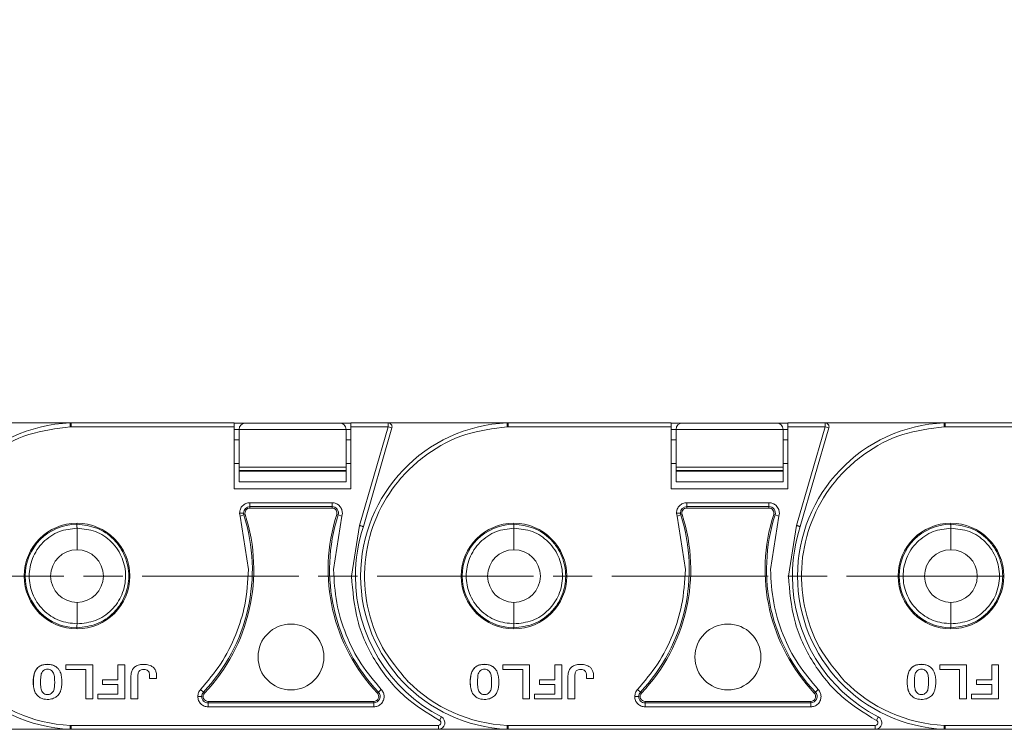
# Model space of a CAD drawing. Header units: millimetres. Extents: x 3292 to 3920, y -521 to -81.
# Tile 12 of 31: x 3561 to 3636, y -322 to -268. Entities that reach past the tile are written whole.
import ezdxf

# ---------------------------------------------------------------- set-up
doc = ezdxf.new("R2010")
doc.units = ezdxf.units.MM
doc.linetypes.add('ACAD_ISO08W100', pattern=[36, 24, -3, 6, -3])
doc.linetypes.add('CENTER', pattern=[0.6, 0.375, -0.075, 0.075, -0.075])
doc.layers.add('中心线', color=1, linetype='CENTER', lineweight=25)
doc.styles.get("Standard").update_dxf_attribs({"font": '仿宋_GB2312.ttf', "width": 0.8})
doc.dimstyles.new('副本 ISO-25.1', dxfattribs={"dimtxt": 6, "dimasz": 5, "dimexe": 3.5, "dimexo": 0.625, "dimgap": 1.5, "dimtad": 1, "dimdsep": 46, "dimtxsty": 'Standard', "dimcen": 2.5, "dimadec": 0, "dimazin": 0, "dimtfac": 1, "dimtmove": 0, "dimatfit": 3, "dimfxl": 0, "dimarcsym": 0})

# ---------------------------------------------------------------- blocks, each defined once
blk = doc.blocks.new('*D310')
at = {"color": 0, "lineweight": -2}
for p, q in [((3625.036, -243.453), (3898.187, -243.453)), ((3894.687, -248.453), (3894.687, -317.276)), ((3851.383, -322.276), (3898.187, -322.276))]:
    blk.add_line(p, q, dxfattribs=at)
at = {"color": 0, "lineweight": 9}
for points in [[(3893.854, -248.453), (3895.52, -248.453), (3894.687, -243.453)], [(3893.854, -317.276), (3895.52, -317.276), (3894.687, -322.276)]]:
    blk.add_solid(points, dxfattribs=at)
at = {"layer": 'Defpoints', "color": 0, "lineweight": 9}
for p in [(3624.411, -243.453), (3850.758, -322.276), (3894.687, -322.276)]:
    blk.add_point(p, dxfattribs=at)
at = {"color": 0, "lineweight": 9, "insert": (3890.187, -282.865), "char_height": 6, "attachment_point": 5, "rotation": 90}
blk.add_mtext('2R+23.5', dxfattribs=at)

msp = doc.modelspace()

# ---------------------------------------------------------------- linework, layer by layer
at = {"color": 7, "linetype": 'Continuous', "lineweight": 15}
for p, q in [((3564.868, -298.864), (3555.664, -298.864)), ((3564.782, -298.868), (3564.868, -298.865)), ((3577.371, -298.864), (3564.868, -298.864)), ((3564.87, -299.168), (3564.87, -298.886)), ((3577.371, -299.168), (3577.371, -298.864)), ((3578.241, -298.882), (3577.371, -298.882)), ((3585.441, -298.882), (3578.241, -298.882)), ((3586.313, -298.882), (3585.441, -298.882)), ((3589.164, -298.864), (3586.313, -298.864)), ((3586.313, -298.864), (3586.313, -299.168)), ((3589.164, -299.168), (3589.164, -298.864)), ((3598.368, -298.864), (3589.164, -298.864)), ((3598.282, -298.868), (3598.368, -298.865)), ((3610.871, -298.864), (3598.368, -298.864)), ((3598.37, -299.168), (3598.37, -298.886)), ((3610.871, -299.168), (3610.871, -298.864)), ((3611.741, -298.882), (3610.871, -298.882)), ((3618.941, -298.882), (3611.741, -298.882)), ((3619.813, -298.882), (3618.941, -298.882)), ((3622.664, -298.864), (3619.813, -298.864)), ((3619.813, -298.864), (3619.813, -299.168)), ((3622.664, -299.168), (3622.664, -298.864)), ((3631.868, -298.864), (3622.664, -298.864)), ((3631.782, -298.868), (3631.868, -298.865)), ((3644.371, -298.864), (3631.868, -298.864)), ((3631.87, -299.168), (3631.87, -298.886)), ((3564.87, -299.168), (3564.796, -299.168)), ((3577.371, -299.168), (3564.87, -299.168)), ((3577.371, -303.916), (3577.371, -299.168)), ((3577.371, -299.382), (3577.741, -299.382)), ((3577.741, -299.382), (3585.941, -299.382)), ((3577.741, -302.271), (3577.741, -299.382)), ((3585.941, -299.382), (3585.941, -302.271)), ((3585.941, -299.382), (3586.313, -299.382)), ((3586.313, -299.168), (3586.313, -303.916)), ((3589.164, -299.168), (3586.313, -299.168)), ((3586.978, -306.737), (3589.164, -299.168)), ((3587.268, -306.826), (3589.455, -299.252)), ((3589.455, -299.252), (3589.164, -299.168)), ((3598.37, -299.168), (3598.296, -299.168)), ((3610.871, -299.168), (3598.37, -299.168)), ((3610.871, -303.916), (3610.871, -299.168)), ((3610.871, -299.382), (3611.241, -299.382)), ((3611.241, -299.382), (3619.441, -299.382)), ((3611.241, -302.271), (3611.241, -299.382)), ((3619.441, -299.382), (3619.441, -302.271)), ((3619.441, -299.382), (3619.813, -299.382)), ((3619.813, -299.168), (3619.813, -303.916)), ((3622.664, -299.168), (3619.813, -299.168)), ((3620.478, -306.737), (3622.664, -299.168)), ((3620.768, -306.826), (3622.955, -299.252)), ((3622.955, -299.252), (3622.664, -299.168)), ((3631.87, -299.168), (3631.796, -299.168)), ((3644.371, -299.168), (3631.87, -299.168)), ((3577.741, -300.178), (3577.371, -300.178)), ((3586.313, -300.178), (3585.941, -300.178)), ((3611.241, -300.178), (3610.871, -300.178)), ((3619.813, -300.178), (3619.441, -300.178)), ((3577.371, -301.996), (3577.741, -301.996)), ((3585.941, -302.271), (3577.741, -302.271)), ((3577.741, -302.271), (3577.741, -302.521)), ((3577.741, -302.521), (3585.941, -302.521)), ((3577.741, -302.583), (3577.741, -302.521)), ((3585.941, -302.583), (3577.741, -302.583)), ((3577.741, -302.583), (3577.741, -303.382)), ((3585.941, -301.996), (3586.313, -301.996)), ((3585.941, -302.271), (3585.941, -302.521)), ((3585.941, -302.521), (3585.941, -302.583)), ((3585.941, -303.382), (3585.941, -302.583)), ((3610.871, -301.996), (3611.241, -301.996)), ((3619.441, -302.271), (3611.241, -302.271)), ((3611.241, -302.271), (3611.241, -302.521)), ((3611.241, -302.521), (3619.441, -302.521)), ((3611.241, -302.583), (3611.241, -302.521)), ((3619.441, -302.583), (3611.241, -302.583)), ((3611.241, -302.583), (3611.241, -303.382)), ((3619.441, -301.996), (3619.813, -301.996)), ((3619.441, -302.271), (3619.441, -302.521)), ((3619.441, -302.521), (3619.441, -302.583)), ((3619.441, -303.382), (3619.441, -302.583)), ((3577.741, -303.382), (3585.941, -303.382)), ((3611.241, -303.382), (3619.441, -303.382)), ((3586.313, -303.916), (3577.371, -303.916)), ((3619.813, -303.916), (3610.871, -303.916)), ((3578.568, -304.99), (3584.865, -304.99)), ((3578.568, -304.99), (3578.568, -305.293)), ((3578.568, -305.293), (3584.865, -305.293)), ((3578.568, -305.293), (3578.568, -305.405)), ((3578.568, -305.405), (3584.865, -305.405)), ((3584.865, -304.99), (3584.865, -305.293)), ((3584.865, -305.405), (3584.865, -305.293)), ((3612.068, -304.99), (3618.365, -304.99)), ((3612.068, -304.99), (3612.068, -305.293)), ((3612.068, -305.293), (3618.365, -305.293)), ((3612.068, -305.293), (3612.068, -305.405)), ((3612.068, -305.405), (3618.365, -305.405)), ((3618.365, -304.99), (3618.365, -305.293)), ((3618.365, -305.405), (3618.365, -305.293)), ((3577.813, -306.025), (3577.775, -305.783)), ((3578.101, -305.933), (3577.813, -306.025)), ((3578.452, -310.111), (3577.813, -306.025)), ((3578.208, -305.898), (3578.101, -305.933)), ((3585.62, -306.025), (3584.981, -310.111)), ((3585.332, -305.933), (3585.226, -305.898)), ((3585.62, -306.025), (3585.332, -305.933)), ((3585.659, -305.783), (3585.62, -306.025)), ((3611.313, -306.025), (3611.275, -305.783)), ((3611.601, -305.933), (3611.313, -306.025)), ((3611.952, -310.111), (3611.313, -306.025)), ((3611.708, -305.898), (3611.601, -305.933)), ((3619.12, -306.025), (3618.481, -310.111)), ((3618.832, -305.933), (3618.726, -305.898)), ((3619.12, -306.025), (3618.832, -305.933)), ((3619.159, -305.783), (3619.12, -306.025)), ((3565.314, -306.647), (3565.282, -306.648)), ((3565.314, -308.594), (3565.314, -306.951)), ((3586.359, -310.614), (3586.978, -306.737)), ((3598.814, -306.647), (3598.782, -306.648)), ((3598.814, -308.594), (3598.814, -306.951)), ((3619.859, -310.614), (3620.478, -306.737)), ((3632.314, -306.647), (3632.282, -306.648)), ((3632.314, -308.594), (3632.314, -306.951)), ((3565.314, -314.278), (3565.314, -312.635)), ((3598.814, -314.278), (3598.814, -312.635)), ((3632.314, -314.278), (3632.314, -312.635)), ((3565.282, -314.581), (3565.314, -314.581)), ((3598.782, -314.581), (3598.814, -314.581)), ((3632.282, -314.581), (3632.314, -314.581)), ((3564.461, -317.413), (3564.461, -317.774)), ((3566.516, -317.413), (3564.461, -317.413)), ((3564.461, -317.774), (3565.984, -317.774)), ((3565.984, -317.774), (3565.984, -320.04)), ((3566.516, -320.04), (3566.516, -317.413)), ((3568.973, -317.413), (3568.442, -317.413)), ((3568.442, -317.413), (3568.442, -318.561)), ((3568.973, -320.04), (3568.973, -317.413)), ((3597.961, -317.413), (3597.961, -317.774)), ((3600.016, -317.413), (3597.961, -317.413)), ((3597.961, -317.774), (3599.484, -317.774)), ((3599.484, -317.774), (3599.484, -320.04)), ((3600.016, -320.04), (3600.016, -317.413)), ((3602.473, -317.413), (3601.942, -317.413)), ((3601.942, -317.413), (3601.942, -318.561)), ((3602.473, -320.04), (3602.473, -317.413)), ((3631.461, -317.413), (3631.461, -317.774)), ((3633.516, -317.413), (3631.461, -317.413)), ((3631.461, -317.774), (3632.984, -317.774)), ((3632.984, -317.774), (3632.984, -320.04)), ((3633.516, -320.04), (3633.516, -317.413)), ((3635.973, -317.413), (3635.442, -317.413)), ((3635.442, -317.413), (3635.442, -318.561)), ((3635.973, -320.04), (3635.973, -317.413)), ((3570.881, -318.475), (3571.412, -318.475)), ((3604.381, -318.475), (3604.912, -318.475)), ((3567.276, -318.922), (3567.276, -318.561)), ((3568.442, -318.561), (3567.276, -318.561)), ((3568.442, -318.922), (3567.276, -318.922)), ((3568.442, -319.679), (3568.442, -318.922)), ((3574.792, -319.306), (3575.012, -319.514)), ((3588.641, -319.306), (3588.421, -319.514)), ((3600.776, -318.922), (3600.776, -318.561)), ((3601.942, -318.561), (3600.776, -318.561)), ((3601.942, -318.922), (3600.776, -318.922)), ((3601.942, -319.679), (3601.942, -318.922)), ((3608.292, -319.306), (3608.512, -319.514)), ((3622.141, -319.306), (3621.921, -319.514)), ((3634.276, -318.922), (3634.276, -318.561)), ((3635.442, -318.561), (3634.276, -318.561)), ((3635.442, -318.922), (3634.276, -318.922)), ((3635.442, -319.679), (3635.442, -318.922)), ((3565.984, -320.04), (3566.516, -320.04)), ((3566.9, -320.04), (3566.9, -319.679)), ((3566.9, -319.679), (3568.442, -319.679)), ((3566.9, -320.04), (3568.973, -320.04)), ((3569.451, -320.04), (3569.983, -320.04)), ((3575.012, -319.514), (3575.094, -319.591)), ((3588.34, -319.591), (3588.421, -319.514)), ((3599.484, -320.04), (3600.016, -320.04)), ((3600.4, -320.04), (3600.4, -319.679)), ((3600.4, -319.679), (3601.942, -319.679)), ((3600.4, -320.04), (3602.473, -320.04)), ((3602.951, -320.04), (3603.483, -320.04)), ((3608.512, -319.514), (3608.594, -319.591)), ((3621.84, -319.591), (3621.921, -319.514)), ((3632.984, -320.04), (3633.516, -320.04)), ((3633.9, -320.04), (3633.9, -319.679)), ((3633.9, -319.679), (3635.442, -319.679)), ((3633.9, -320.04), (3635.973, -320.04)), ((3575.368, -320.228), (3575.368, -320.34)), ((3588.065, -320.228), (3575.368, -320.228)), ((3575.368, -320.643), (3575.368, -320.34)), ((3588.065, -320.34), (3575.368, -320.34)), ((3588.065, -320.643), (3575.368, -320.643)), ((3588.065, -320.34), (3588.065, -320.228)), ((3588.065, -320.643), (3588.065, -320.34)), ((3608.868, -320.228), (3608.868, -320.34)), ((3621.565, -320.228), (3608.868, -320.228)), ((3608.868, -320.643), (3608.868, -320.34)), ((3621.565, -320.34), (3608.868, -320.34)), ((3621.565, -320.643), (3608.868, -320.643)), ((3621.565, -320.34), (3621.565, -320.228)), ((3621.565, -320.643), (3621.565, -320.34)), ((3593.247, -321.416), (3593.108, -321.685)), ((3626.747, -321.416), (3626.608, -321.685)), ((3564.87, -322.061), (3564.796, -322.061)), ((3564.87, -322.061), (3564.87, -322.343)), ((3593.017, -322.061), (3564.87, -322.061)), ((3593.017, -322.364), (3593.017, -322.061)), ((3598.37, -322.061), (3598.296, -322.061)), ((3598.37, -322.061), (3598.37, -322.343)), ((3626.517, -322.061), (3598.37, -322.061)), ((3626.517, -322.364), (3626.517, -322.061)), ((3631.87, -322.061), (3631.796, -322.061)), ((3631.87, -322.061), (3631.87, -322.343)), ((3660.017, -322.061), (3631.87, -322.061)), ((3559.517, -322.364), (3564.876, -322.364)), ((3564.859, -322.364), (3564.782, -322.36)), ((3564.87, -322.343), (3564.876, -322.364)), ((3564.876, -322.364), (3593.017, -322.364)), ((3593.017, -322.364), (3598.376, -322.364)), ((3598.359, -322.364), (3598.282, -322.36)), ((3598.37, -322.343), (3598.376, -322.364)), ((3598.376, -322.364), (3626.517, -322.364)), ((3626.517, -322.364), (3631.876, -322.364)), ((3631.859, -322.364), (3631.782, -322.36)), ((3631.87, -322.343), (3631.876, -322.364)), ((3631.876, -322.364), (3660.017, -322.364))]:
    msp.add_line(p, q, dxfattribs=at)
for centre, radius in [((3565.314, -310.614), 4.05), ((3598.814, -310.614), 4.05), ((3632.314, -310.614), 4.05), ((3581.717, -316.819), 2.526), ((3615.217, -316.819), 2.526)]:
    msp.add_circle(centre, radius, dxfattribs=at)
for centre, radius, start, end in [((3565.314, -310.614), 11.758, 92.59128, 267.40872), ((3578.241, -299.382), 0.5, 90, 180), ((3585.441, -299.382), 0.5, 0, 90), ((3598.814, -310.614), 11.758, 92.59128, 267.40872), ((3589.164, -299.168), 0.303, 343.89727, 90), ((3611.741, -299.382), 0.5, 90, 180), ((3618.941, -299.382), 0.5, 0, 90), ((3632.314, -310.614), 11.758, 92.59128, 267.40872), ((3622.664, -299.168), 0.303, 343.89727, 90), ((3578.568, -305.783), 0.49, 90, 179.99999), ((3578.568, -305.783), 0.378, 90, 197.78298), ((3584.865, -305.783), 0.49, 342.21702, 90), ((3584.865, -305.783), 0.378, 342.21702, 90), ((3612.068, -305.783), 0.49, 90, 179.99999), ((3612.068, -305.783), 0.378, 90, 197.78298), ((3618.365, -305.783), 0.49, 342.21702, 90), ((3618.365, -305.783), 0.378, 342.21702, 90), ((3565.073, -310.111), 13.682, 316.59098, 17.78298), ((3565.073, -310.111), 13.794, 316.59098, 17.78298), ((3578.568, -305.783), 0.49, 179.99999, 197.78298), ((3598.36, -310.111), 13.794, 162.21702, 223.40902), ((3598.36, -310.111), 13.682, 162.21702, 223.40902), ((3598.573, -310.111), 13.682, 316.59098, 17.78298), ((3598.573, -310.111), 13.794, 316.59098, 17.78298), ((3612.068, -305.783), 0.49, 179.99999, 197.78298), ((3631.86, -310.111), 13.794, 162.21702, 223.40902), ((3631.86, -310.111), 13.682, 162.21702, 223.40902), ((3565.314, -310.614), 3.967, 90.45642, 269.54358), ((3598.814, -310.614), 12.152, 161.83764, 180), ((3598.814, -310.614), 3.967, 90.45642, 269.54358), ((3632.314, -310.614), 12.152, 161.83764, 180), ((3632.314, -310.614), 3.967, 90.45642, 269.54358), ((3565.314, -310.614), 2.021, 90, 270), ((3565.314, -310.614), 2.021, 270, 90), ((3598.814, -310.614), 2.021, 90, 270), ((3598.814, -310.614), 2.021, 270, 90), ((3632.314, -310.614), 2.021, 90, 270), ((3632.314, -310.614), 2.021, 270, 90), ((3598.814, -310.614), 12.152, 180, 242.73396), ((3632.314, -310.614), 12.152, 180, 242.73396), ((3565.314, -310.614), 11.458, 224.65735, 267.40885), ((3598.814, -310.614), 11.458, 224.65735, 267.40885), ((3632.314, -310.614), 11.458, 224.65735, 267.40885), ((3575.368, -319.85), 0.49, 136.59098, 179.99995), ((3575.368, -319.85), 0.49, 179.99995, 270), ((3575.368, -319.85), 0.378, 136.59098, 270), ((3588.065, -319.85), 0.49, 270, 43.40902), ((3588.065, -319.85), 0.378, 270, 43.40902), ((3608.868, -319.85), 0.49, 136.59098, 179.99995), ((3608.868, -319.85), 0.49, 179.99995, 270), ((3608.868, -319.85), 0.378, 136.59098, 270), ((3621.565, -319.85), 0.49, 270, 43.40902), ((3621.565, -319.85), 0.378, 270, 43.40902), ((3593.017, -321.862), 0.502, 270, 62.73396), ((3626.517, -321.862), 0.502, 270, 62.73396), ((3593.017, -321.862), 0.199, 270, 62.73396), ((3626.517, -321.862), 0.199, 270, 62.73396), ((3564.832, -322.337), 0.039, 318.95346, 351.9603), ((3598.332, -322.337), 0.039, 318.95346, 351.9603), ((3631.832, -322.337), 0.039, 318.95346, 351.9603)]:
    msp.add_arc(centre, radius, start, end, dxfattribs=at)
for points in [[(3564.796, -299.168), (3564.794, -299.128), (3564.791, -299.05), (3564.786, -298.951), (3564.783, -298.882), (3564.783, -298.873), (3564.782, -298.868)], [(3598.296, -299.168), (3598.294, -299.128), (3598.291, -299.05), (3598.286, -298.951), (3598.283, -298.882), (3598.283, -298.873), (3598.282, -298.868)], [(3631.796, -299.168), (3631.794, -299.128), (3631.791, -299.05), (3631.786, -298.951), (3631.783, -298.882), (3631.783, -298.873), (3631.782, -298.868)], [(3588.641, -319.306), (3588.703, -319.386), (3588.828, -319.547), (3588.848, -319.749), (3588.858, -319.85)], [(3622.141, -319.306), (3622.203, -319.386), (3622.328, -319.547), (3622.348, -319.749), (3622.358, -319.85)]]:
    msp.add_open_spline(points, degree=3, dxfattribs=at)
for points, knots in [([(3564.87, -298.886), (3564.867, -298.896), (3564.863, -298.914), (3564.849, -298.963), (3564.834, -299.022), (3564.815, -299.095), (3564.802, -299.144), (3564.796, -299.168)], [0, 0, 0, 0, 0.200957, 0.349358, 0.590717, 0.801155, 1, 1, 1, 1]), ([(3564.868, -298.864), (3564.866, -298.865), (3564.864, -298.867), (3564.868, -298.879), (3564.87, -298.886)], [0, 0, 0, 0, 0.417545, 1, 1, 1, 1]), ([(3598.37, -298.886), (3598.367, -298.896), (3598.363, -298.914), (3598.349, -298.963), (3598.334, -299.022), (3598.315, -299.095), (3598.302, -299.144), (3598.296, -299.168)], [0, 0, 0, 0, 0.2009574, 0.3493582, 0.5907169, 0.8011555, 1, 1, 1, 1]), ([(3598.368, -298.864), (3598.366, -298.865), (3598.364, -298.867), (3598.368, -298.879), (3598.37, -298.886)], [0, 0, 0, 0, 0.4175448, 1, 1, 1, 1]), ([(3631.87, -298.886), (3631.867, -298.896), (3631.863, -298.914), (3631.849, -298.963), (3631.834, -299.022), (3631.815, -299.095), (3631.802, -299.144), (3631.796, -299.168)], [0, 0, 0, 0, 0.2009574, 0.3493582, 0.5907169, 0.8011555, 1, 1, 1, 1]), ([(3631.868, -298.864), (3631.866, -298.865), (3631.864, -298.867), (3631.868, -298.879), (3631.87, -298.886)], [0, 0, 0, 0, 0.417545, 1, 1, 1, 1]), ([(3564.796, -299.168), (3563.724, -299.305), (3561.534, -299.585), (3558.546, -301.175), (3556.129, -303.497), (3554.502, -306.382), (3553.738, -309.606), (3553.937, -312.952), (3555.052, -316.147), (3556.47, -317.839), (3557.164, -318.668)], [0, 0, 0, 0, 0.122369, 0.25, 0.377631, 0.5, 0.622369, 0.75, 0.877631, 1, 1, 1, 1]), ([(3598.296, -299.168), (3597.224, -299.305), (3595.034, -299.585), (3592.046, -301.175), (3589.629, -303.497), (3588.002, -306.382), (3587.238, -309.606), (3587.437, -312.952), (3588.552, -316.147), (3589.97, -317.839), (3590.664, -318.668)], [0, 0, 0, 0, 0.122369, 0.25, 0.377631, 0.5, 0.622369, 0.75, 0.877631, 1, 1, 1, 1]), ([(3631.796, -299.168), (3630.724, -299.305), (3628.534, -299.585), (3625.546, -301.175), (3623.129, -303.497), (3621.502, -306.382), (3620.738, -309.606), (3620.937, -312.952), (3622.052, -316.147), (3623.47, -317.839), (3624.164, -318.668)], [0, 0, 0, 0, 0.122369, 0.25, 0.377631, 0.5, 0.622369, 0.75, 0.877631, 1, 1, 1, 1]), ([(3577.775, -305.783), (3577.787, -305.679), (3577.81, -305.471), (3577.994, -305.209), (3578.256, -305.026), (3578.464, -305.002), (3578.568, -304.99)], [0, 0, 0, 0, 0.250177, 0.500521, 0.750628, 1, 1, 1, 1]), ([(3584.865, -304.99), (3584.969, -305.002), (3585.171, -305.025), (3585.395, -305.177), (3585.535, -305.345), (3585.634, -305.537), (3585.649, -305.69), (3585.659, -305.783)], [0, 0, 0, 0, 0.249471, 0.485923, 0.631324, 0.776361, 1, 1, 1, 1]), ([(3611.275, -305.783), (3611.287, -305.679), (3611.31, -305.471), (3611.494, -305.209), (3611.756, -305.026), (3611.964, -305.002), (3612.068, -304.99)], [0, 0, 0, 0, 0.250177, 0.500521, 0.750628, 1, 1, 1, 1]), ([(3618.365, -304.99), (3618.469, -305.002), (3618.671, -305.025), (3618.895, -305.177), (3619.035, -305.345), (3619.134, -305.537), (3619.149, -305.69), (3619.159, -305.783)], [0, 0, 0, 0, 0.2494712, 0.4859232, 0.6313242, 0.7763613, 1, 1, 1, 1]), ([(3577.775, -305.783), (3577.816, -305.783), (3577.903, -305.783), (3578.002, -305.783), (3578.063, -305.783), (3578.073, -305.783), (3578.078, -305.783)], [0, 0, 0, 0, 0.270897, 0.562244, 0.789076, 1, 1, 1, 1]), ([(3611.275, -305.783), (3611.316, -305.783), (3611.403, -305.783), (3611.502, -305.783), (3611.563, -305.783), (3611.573, -305.783), (3611.578, -305.783)], [0, 0, 0, 0, 0.2708965, 0.5622441, 0.789076, 1, 1, 1, 1]), ([(3565.314, -314.278), (3564.852, -314.228), (3564.141, -314.153), (3563.287, -313.694), (3562.701, -313.22), (3562.226, -312.632), (3561.786, -311.781), (3561.563, -310.614), (3561.786, -309.448), (3562.226, -308.596), (3562.701, -308.009), (3563.287, -307.535), (3564.141, -307.076), (3564.852, -307), (3565.314, -306.951)], [0, 0, 0, 0, 0.120094, 0.184653, 0.250509, 0.316292, 0.380636, 0.5, 0.619364, 0.683708, 0.749491, 0.815347, 0.879906, 1, 1, 1, 1]), ([(3565.314, -306.951), (3565.313, -306.918), (3565.312, -306.864), (3565.308, -306.791), (3565.304, -306.739), (3565.3, -306.697), (3565.294, -306.665), (3565.287, -306.649), (3565.284, -306.648), (3565.282, -306.648)], [0, 0, 0, 0, 0.204049, 0.340626, 0.499474, 0.615725, 0.75984, 0.920238, 1, 1, 1, 1]), ([(3565.314, -306.647), (3565.829, -306.706), (3566.859, -306.822), (3567.972, -307.591), (3568.642, -308.405), (3569.129, -309.331), (3569.381, -310.615), (3569.128, -311.899), (3568.641, -312.825), (3567.97, -313.639), (3566.858, -314.407), (3565.828, -314.523), (3565.314, -314.581)], [0, 0, 0, 0, 0.124895, 0.249768, 0.315264, 0.378872, 0.500087, 0.621291, 0.684901, 0.750407, 0.875279, 1, 1, 1, 1]), ([(3565.314, -306.951), (3565.796, -306.998), (3566.761, -307.094), (3567.82, -307.811), (3568.449, -308.578), (3568.898, -309.44), (3569.083, -310.397), (3568.986, -311.35), (3568.7, -312.274), (3568.005, -313.293), (3566.768, -314.134), (3565.795, -314.23), (3565.314, -314.278)], [0, 0, 0, 0, 0.1251884, 0.2508559, 0.3196134, 0.3808382, 0.5000198, 0.5631423, 0.6256744, 0.7473514, 0.8750248, 1, 1, 1, 1]), ([(3587.268, -306.826), (3587.265, -306.826), (3587.259, -306.824), (3587.217, -306.81), (3587.164, -306.794), (3587.111, -306.778), (3587.048, -306.759), (3587.002, -306.744), (3586.978, -306.737)], [0, 0, 0, 0, 0.1972311, 0.4291582, 0.558746, 0.6970864, 0.8441733, 1, 1, 1, 1]), ([(3598.814, -314.278), (3598.352, -314.228), (3597.641, -314.153), (3596.787, -313.694), (3596.201, -313.22), (3595.726, -312.632), (3595.286, -311.781), (3595.063, -310.614), (3595.286, -309.448), (3595.726, -308.596), (3596.201, -308.009), (3596.787, -307.535), (3597.641, -307.076), (3598.352, -307), (3598.814, -306.951)], [0, 0, 0, 0, 0.120094, 0.184653, 0.250509, 0.316292, 0.380636, 0.5, 0.619364, 0.683708, 0.749491, 0.815347, 0.879906, 1, 1, 1, 1]), ([(3598.814, -306.951), (3598.813, -306.918), (3598.812, -306.864), (3598.808, -306.791), (3598.804, -306.739), (3598.8, -306.697), (3598.794, -306.665), (3598.787, -306.649), (3598.784, -306.648), (3598.782, -306.648)], [0, 0, 0, 0, 0.204049, 0.340626, 0.499474, 0.615725, 0.75984, 0.920238, 1, 1, 1, 1]), ([(3598.814, -306.647), (3599.329, -306.706), (3600.359, -306.822), (3601.472, -307.591), (3602.142, -308.405), (3602.629, -309.331), (3602.881, -310.615), (3602.628, -311.899), (3602.141, -312.825), (3601.47, -313.639), (3600.358, -314.407), (3599.328, -314.523), (3598.814, -314.581)], [0, 0, 0, 0, 0.1248954, 0.2497679, 0.3152645, 0.3788719, 0.5000873, 0.6212912, 0.6849015, 0.7504066, 0.8752795, 1, 1, 1, 1]), ([(3598.814, -306.951), (3599.296, -306.998), (3600.261, -307.094), (3601.32, -307.811), (3601.949, -308.578), (3602.398, -309.44), (3602.583, -310.397), (3602.486, -311.35), (3602.2, -312.274), (3601.505, -313.293), (3600.268, -314.134), (3599.295, -314.23), (3598.814, -314.278)], [0, 0, 0, 0, 0.1251884, 0.2508559, 0.3196134, 0.3808382, 0.5000198, 0.5631423, 0.6256744, 0.7473514, 0.8750248, 1, 1, 1, 1]), ([(3620.768, -306.826), (3620.765, -306.826), (3620.759, -306.824), (3620.717, -306.81), (3620.664, -306.794), (3620.611, -306.778), (3620.548, -306.759), (3620.502, -306.744), (3620.478, -306.737)], [0, 0, 0, 0, 0.197231, 0.429158, 0.558746, 0.697086, 0.844173, 1, 1, 1, 1]), ([(3632.314, -314.278), (3631.852, -314.228), (3631.141, -314.153), (3630.287, -313.694), (3629.701, -313.22), (3629.226, -312.632), (3628.786, -311.781), (3628.563, -310.614), (3628.786, -309.448), (3629.226, -308.596), (3629.701, -308.009), (3630.287, -307.535), (3631.141, -307.076), (3631.852, -307), (3632.314, -306.951)], [0, 0, 0, 0, 0.120094, 0.184653, 0.250509, 0.316292, 0.380636, 0.5, 0.619364, 0.683708, 0.749491, 0.815347, 0.879906, 1, 1, 1, 1]), ([(3632.314, -306.951), (3632.313, -306.918), (3632.312, -306.864), (3632.308, -306.791), (3632.304, -306.739), (3632.3, -306.697), (3632.294, -306.665), (3632.287, -306.649), (3632.284, -306.648), (3632.282, -306.648)], [0, 0, 0, 0, 0.204049, 0.340626, 0.499474, 0.615725, 0.75984, 0.920238, 1, 1, 1, 1]), ([(3632.314, -306.647), (3632.829, -306.706), (3633.859, -306.822), (3634.972, -307.591), (3635.642, -308.405), (3636.129, -309.331), (3636.381, -310.615), (3636.128, -311.899), (3635.641, -312.825), (3634.97, -313.639), (3633.858, -314.407), (3632.828, -314.523), (3632.314, -314.581)], [0, 0, 0, 0, 0.124895, 0.249768, 0.315264, 0.378872, 0.500087, 0.621291, 0.684901, 0.750407, 0.875279, 1, 1, 1, 1]), ([(3632.314, -306.951), (3632.796, -306.998), (3633.761, -307.094), (3634.82, -307.811), (3635.449, -308.578), (3635.898, -309.44), (3636.083, -310.397), (3635.986, -311.35), (3635.7, -312.274), (3635.005, -313.293), (3633.768, -314.134), (3632.795, -314.23), (3632.314, -314.278)], [0, 0, 0, 0, 0.125188, 0.250856, 0.319613, 0.380838, 0.50002, 0.563142, 0.625674, 0.747351, 0.875025, 1, 1, 1, 1]), ([(3574.792, -319.306), (3575.328, -318.676), (3576.417, -317.395), (3577.525, -315.181), (3578.298, -312.733), (3578.398, -311.03), (3578.452, -310.111)], [0, 0, 0, 0, 0.244254, 0.496621, 0.728157, 1, 1, 1, 1]), ([(3584.981, -310.111), (3585.028, -310.966), (3585.122, -312.677), (3585.881, -315.129), (3587.021, -317.399), (3588.104, -318.673), (3588.641, -319.306)], [0, 0, 0, 0, 0.252852, 0.506156, 0.754853, 1, 1, 1, 1]), ([(3608.292, -319.306), (3608.828, -318.676), (3609.917, -317.395), (3611.025, -315.181), (3611.798, -312.733), (3611.898, -311.03), (3611.952, -310.111)], [0, 0, 0, 0, 0.244254, 0.496621, 0.728157, 1, 1, 1, 1]), ([(3618.481, -310.111), (3618.528, -310.966), (3618.622, -312.677), (3619.381, -315.129), (3620.521, -317.399), (3621.604, -318.673), (3622.141, -319.306)], [0, 0, 0, 0, 0.252852, 0.506156, 0.754853, 1, 1, 1, 1]), ([(3593.108, -321.685), (3592.184, -321.117), (3590.285, -319.95), (3588.124, -317.278), (3586.639, -314.093), (3586.452, -311.768), (3586.359, -310.614)], [0, 0, 0, 0, 0.237855, 0.488911, 0.746343, 1, 1, 1, 1]), ([(3586.359, -310.614), (3586.402, -310.614), (3586.492, -310.614), (3586.593, -310.614), (3586.653, -310.614), (3586.659, -310.614), (3586.663, -310.614)], [0, 0, 0, 0, 0.270259, 0.562427, 0.789735, 1, 1, 1, 1]), ([(3626.608, -321.685), (3625.684, -321.117), (3623.785, -319.95), (3621.624, -317.278), (3620.139, -314.093), (3619.952, -311.768), (3619.859, -310.614)], [0, 0, 0, 0, 0.237855, 0.488911, 0.746343, 1, 1, 1, 1]), ([(3619.859, -310.614), (3619.902, -310.614), (3619.992, -310.614), (3620.093, -310.614), (3620.153, -310.614), (3620.159, -310.614), (3620.163, -310.614)], [0, 0, 0, 0, 0.2702587, 0.562427, 0.7897353, 1, 1, 1, 1]), ([(3565.282, -314.581), (3565.284, -314.58), (3565.288, -314.577), (3565.295, -314.554), (3565.302, -314.514), (3565.308, -314.458), (3565.312, -314.38), (3565.313, -314.312), (3565.314, -314.278)], [0, 0, 0, 0, 0.117799, 0.292406, 0.452272, 0.572429, 0.783057, 1, 1, 1, 1]), ([(3598.782, -314.581), (3598.784, -314.58), (3598.788, -314.577), (3598.795, -314.554), (3598.802, -314.514), (3598.808, -314.458), (3598.812, -314.38), (3598.813, -314.312), (3598.814, -314.278)], [0, 0, 0, 0, 0.1177988, 0.2924062, 0.4522723, 0.5724292, 0.7830569, 1, 1, 1, 1]), ([(3632.282, -314.581), (3632.284, -314.58), (3632.288, -314.577), (3632.295, -314.554), (3632.302, -314.514), (3632.308, -314.458), (3632.312, -314.38), (3632.313, -314.312), (3632.314, -314.278)], [0, 0, 0, 0, 0.1177988, 0.2924062, 0.4522723, 0.5724292, 0.7830569, 1, 1, 1, 1]), ([(3562.25, -319.759), (3562.197, -319.685), (3562.055, -319.489), (3561.942, -318.923), (3561.948, -318.327), (3562.144, -317.809), (3562.366, -317.569), (3562.677, -317.412), (3563.054, -317.366), (3563.44, -317.416), (3563.711, -317.557), (3563.823, -317.667), (3563.858, -317.702)], [0, 0, 0, 0, 0.068925, 0.181835, 0.429589, 0.512717, 0.596699, 0.671038, 0.773392, 0.880953, 0.962175, 1, 1, 1, 1]), ([(3563.858, -317.702), (3563.781, -317.633), (3563.627, -317.495), (3563.273, -317.38), (3562.892, -317.37), (3562.514, -317.474), (3562.244, -317.677), (3562.09, -317.935), (3562.013, -318.189), (3561.969, -318.476), (3561.959, -318.817), (3561.991, -319.198), (3562.079, -319.529), (3562.202, -319.694), (3562.25, -319.759)], [0, 0, 0, 0, 0.077726, 0.155352, 0.276594, 0.36227, 0.448522, 0.525591, 0.586453, 0.64883, 0.745829, 0.844558, 0.939133, 1, 1, 1, 1]), ([(3562.25, -319.759), (3562.327, -319.827), (3562.479, -319.965), (3562.837, -320.075), (3563.223, -320.082), (3563.61, -319.972), (3563.886, -319.762), (3564.039, -319.495), (3564.112, -319.235), (3564.151, -318.948), (3564.157, -318.613), (3564.12, -318.242), (3564.027, -317.922), (3563.905, -317.763), (3563.858, -317.702)], [0, 0, 0, 0, 0.077118, 0.154064, 0.277592, 0.365915, 0.454804, 0.533143, 0.595307, 0.659002, 0.75277, 0.848192, 0.942337, 1, 1, 1, 1]), ([(3563.435, -319.529), (3563.458, -319.496), (3563.542, -319.378), (3563.608, -318.986), (3563.61, -318.526), (3563.549, -318.1), (3563.418, -317.899), (3563.284, -317.796), (3563.128, -317.742), (3562.967, -317.742), (3562.802, -317.801), (3562.719, -317.886), (3562.674, -317.933)], [0, 0, 0, 0, 0.047136, 0.170596, 0.457333, 0.600622, 0.668644, 0.736207, 0.798456, 0.860666, 0.924302, 1, 1, 1, 1]), ([(3571.412, -318.475), (3571.415, -318.374), (3571.419, -318.171), (3571.369, -317.894), (3571.24, -317.675), (3571.034, -317.512), (3570.71, -317.385), (3570.313, -317.37), (3569.952, -317.449), (3569.705, -317.597), (3569.542, -317.797), (3569.467, -318.031), (3569.448, -318.271), (3569.453, -318.57), (3569.45, -319.161), (3569.45, -319.675), (3569.451, -320.04)], [0, 0, 0, 0, 0.060966, 0.122555, 0.166943, 0.211374, 0.27887, 0.373201, 0.446631, 0.499185, 0.54401, 0.599254, 0.643956, 0.689261, 0.779896, 1, 1, 1, 1]), ([(3569.983, -320.04), (3569.983, -319.939), (3569.982, -319.434), (3569.994, -318.817), (3569.975, -318.25), (3570.004, -318.048), (3570.05, -317.932), (3570.133, -317.848), (3570.267, -317.787), (3570.433, -317.768), (3570.615, -317.785), (3570.707, -317.845), (3570.754, -317.875)], [0, 0, 0, 0, 0.10516, 0.525798, 0.642954, 0.69438, 0.736747, 0.770674, 0.814759, 0.886948, 0.943322, 1, 1, 1, 1]), ([(3595.75, -319.759), (3595.697, -319.685), (3595.555, -319.489), (3595.442, -318.923), (3595.448, -318.327), (3595.644, -317.809), (3595.866, -317.569), (3596.177, -317.412), (3596.554, -317.366), (3596.94, -317.416), (3597.211, -317.557), (3597.323, -317.667), (3597.358, -317.702)], [0, 0, 0, 0, 0.068925, 0.181835, 0.429589, 0.512717, 0.596699, 0.671038, 0.773392, 0.880953, 0.962175, 1, 1, 1, 1]), ([(3597.358, -317.702), (3597.281, -317.633), (3597.127, -317.495), (3596.773, -317.38), (3596.392, -317.37), (3596.014, -317.474), (3595.744, -317.677), (3595.59, -317.935), (3595.513, -318.189), (3595.469, -318.476), (3595.459, -318.817), (3595.491, -319.198), (3595.579, -319.529), (3595.702, -319.694), (3595.75, -319.759)], [0, 0, 0, 0, 0.077726, 0.155352, 0.276594, 0.36227, 0.448522, 0.525591, 0.586453, 0.64883, 0.745829, 0.844558, 0.939133, 1, 1, 1, 1]), ([(3595.75, -319.759), (3595.827, -319.827), (3595.979, -319.965), (3596.337, -320.075), (3596.723, -320.082), (3597.11, -319.972), (3597.386, -319.762), (3597.539, -319.495), (3597.612, -319.235), (3597.651, -318.948), (3597.657, -318.613), (3597.62, -318.242), (3597.527, -317.922), (3597.405, -317.763), (3597.358, -317.702)], [0, 0, 0, 0, 0.077118, 0.154064, 0.277592, 0.365915, 0.454804, 0.533143, 0.595307, 0.659002, 0.75277, 0.848192, 0.942337, 1, 1, 1, 1]), ([(3596.935, -319.529), (3596.958, -319.496), (3597.042, -319.378), (3597.108, -318.986), (3597.11, -318.526), (3597.049, -318.1), (3596.918, -317.899), (3596.784, -317.796), (3596.628, -317.742), (3596.467, -317.742), (3596.302, -317.801), (3596.219, -317.886), (3596.174, -317.933)], [0, 0, 0, 0, 0.047136, 0.170596, 0.457333, 0.600622, 0.668644, 0.736207, 0.798456, 0.860666, 0.924302, 1, 1, 1, 1]), ([(3604.912, -318.475), (3604.915, -318.374), (3604.919, -318.171), (3604.869, -317.894), (3604.74, -317.675), (3604.534, -317.512), (3604.21, -317.385), (3603.813, -317.37), (3603.452, -317.449), (3603.205, -317.597), (3603.042, -317.797), (3602.967, -318.031), (3602.948, -318.271), (3602.953, -318.57), (3602.95, -319.161), (3602.95, -319.675), (3602.951, -320.04)], [0, 0, 0, 0, 0.060966, 0.122555, 0.166943, 0.211374, 0.27887, 0.373201, 0.446631, 0.499185, 0.54401, 0.599254, 0.643956, 0.689261, 0.779896, 1, 1, 1, 1]), ([(3603.483, -320.04), (3603.483, -319.939), (3603.482, -319.434), (3603.494, -318.817), (3603.475, -318.25), (3603.504, -318.048), (3603.55, -317.932), (3603.633, -317.848), (3603.767, -317.787), (3603.933, -317.768), (3604.115, -317.785), (3604.207, -317.845), (3604.254, -317.875)], [0, 0, 0, 0, 0.10516, 0.525798, 0.642954, 0.69438, 0.736747, 0.770674, 0.814759, 0.886948, 0.943322, 1, 1, 1, 1]), ([(3629.25, -319.759), (3629.197, -319.685), (3629.055, -319.489), (3628.942, -318.923), (3628.948, -318.327), (3629.144, -317.809), (3629.366, -317.569), (3629.677, -317.412), (3630.054, -317.366), (3630.44, -317.416), (3630.711, -317.557), (3630.823, -317.667), (3630.858, -317.702)], [0, 0, 0, 0, 0.068925, 0.181835, 0.429589, 0.512717, 0.596699, 0.671038, 0.773392, 0.880953, 0.962175, 1, 1, 1, 1]), ([(3630.858, -317.702), (3630.781, -317.633), (3630.627, -317.495), (3630.273, -317.38), (3629.892, -317.37), (3629.514, -317.474), (3629.244, -317.677), (3629.09, -317.935), (3629.013, -318.189), (3628.969, -318.476), (3628.959, -318.817), (3628.991, -319.198), (3629.079, -319.529), (3629.202, -319.694), (3629.25, -319.759)], [0, 0, 0, 0, 0.077726, 0.155352, 0.276594, 0.36227, 0.448522, 0.525591, 0.586453, 0.64883, 0.745829, 0.844558, 0.939133, 1, 1, 1, 1]), ([(3629.25, -319.759), (3629.327, -319.827), (3629.479, -319.965), (3629.837, -320.075), (3630.223, -320.082), (3630.61, -319.972), (3630.886, -319.762), (3631.039, -319.495), (3631.112, -319.235), (3631.151, -318.948), (3631.157, -318.613), (3631.12, -318.242), (3631.027, -317.922), (3630.905, -317.763), (3630.858, -317.702)], [0, 0, 0, 0, 0.077118, 0.154064, 0.277592, 0.365915, 0.454804, 0.533143, 0.595307, 0.659002, 0.75277, 0.848192, 0.942337, 1, 1, 1, 1]), ([(3630.435, -319.529), (3630.458, -319.496), (3630.542, -319.378), (3630.608, -318.986), (3630.61, -318.526), (3630.549, -318.1), (3630.418, -317.899), (3630.284, -317.796), (3630.128, -317.742), (3629.967, -317.742), (3629.802, -317.801), (3629.719, -317.886), (3629.674, -317.933)], [0, 0, 0, 0, 0.047136, 0.170596, 0.457333, 0.600622, 0.668644, 0.736207, 0.798456, 0.860666, 0.924302, 1, 1, 1, 1]), ([(3562.674, -317.933), (3562.651, -317.968), (3562.563, -318.105), (3562.511, -318.513), (3562.51, -318.979), (3562.572, -319.398), (3562.712, -319.58), (3562.848, -319.676), (3563.009, -319.717), (3563.176, -319.702), (3563.324, -319.637), (3563.4, -319.564), (3563.435, -319.529)], [0, 0, 0, 0, 0.049968, 0.193018, 0.475404, 0.617015, 0.680621, 0.743737, 0.81298, 0.874323, 0.941059, 1, 1, 1, 1]), ([(3570.754, -317.875), (3570.773, -317.892), (3570.819, -317.936), (3570.871, -318.057), (3570.885, -318.244), (3570.882, -318.391), (3570.881, -318.475)], [0, 0, 0, 0, 0.120772, 0.299416, 0.603738, 1, 1, 1, 1]), ([(3596.174, -317.933), (3596.151, -317.968), (3596.063, -318.105), (3596.011, -318.513), (3596.01, -318.979), (3596.072, -319.398), (3596.212, -319.58), (3596.348, -319.676), (3596.509, -319.717), (3596.676, -319.702), (3596.824, -319.637), (3596.9, -319.564), (3596.935, -319.529)], [0, 0, 0, 0, 0.049968, 0.193018, 0.475404, 0.617015, 0.680621, 0.743737, 0.81298, 0.874323, 0.941059, 1, 1, 1, 1]), ([(3604.254, -317.875), (3604.273, -317.892), (3604.319, -317.936), (3604.371, -318.057), (3604.385, -318.244), (3604.382, -318.391), (3604.381, -318.475)], [0, 0, 0, 0, 0.120772, 0.299416, 0.603738, 1, 1, 1, 1]), ([(3629.674, -317.933), (3629.651, -317.968), (3629.563, -318.105), (3629.511, -318.513), (3629.51, -318.979), (3629.572, -319.398), (3629.712, -319.58), (3629.848, -319.676), (3630.009, -319.717), (3630.176, -319.702), (3630.324, -319.637), (3630.4, -319.564), (3630.435, -319.529)], [0, 0, 0, 0, 0.049968, 0.193018, 0.475404, 0.617015, 0.680621, 0.743737, 0.81298, 0.874323, 0.941059, 1, 1, 1, 1]), ([(3574.575, -319.85), (3574.585, -319.749), (3574.605, -319.546), (3574.73, -319.385), (3574.792, -319.306)], [0, 0, 0, 0, 0.502524, 1, 1, 1, 1]), ([(3608.075, -319.85), (3608.085, -319.749), (3608.105, -319.546), (3608.23, -319.385), (3608.292, -319.306)], [0, 0, 0, 0, 0.502524, 1, 1, 1, 1]), ([(3575.368, -320.643), (3575.265, -320.631), (3575.057, -320.608), (3574.791, -320.424), (3574.647, -320.204), (3574.583, -320.005), (3574.578, -319.902), (3574.575, -319.85)], [0, 0, 0, 0, 0.249007, 0.500519, 0.750159, 0.87592, 1, 1, 1, 1]), ([(3574.575, -319.85), (3574.617, -319.85), (3574.703, -319.85), (3574.803, -319.85), (3574.864, -319.85), (3574.873, -319.85), (3574.878, -319.85)], [0, 0, 0, 0, 0.270872, 0.562222, 0.789066, 1, 1, 1, 1]), ([(3588.858, -319.85), (3588.847, -319.95), (3588.831, -320.104), (3588.732, -320.289), (3588.63, -320.415), (3588.503, -320.517), (3588.319, -320.616), (3588.165, -320.632), (3588.065, -320.643)], [0, 0, 0, 0, 0.239443, 0.3695055, 0.4999998, 0.6300625, 0.760557, 1, 1, 1, 1]), ([(3608.868, -320.643), (3608.765, -320.631), (3608.557, -320.608), (3608.291, -320.424), (3608.147, -320.204), (3608.083, -320.005), (3608.078, -319.902), (3608.075, -319.85)], [0, 0, 0, 0, 0.249007, 0.500519, 0.750159, 0.87592, 1, 1, 1, 1]), ([(3608.075, -319.85), (3608.117, -319.85), (3608.203, -319.85), (3608.303, -319.85), (3608.364, -319.85), (3608.373, -319.85), (3608.378, -319.85)], [0, 0, 0, 0, 0.2708724, 0.5622222, 0.789066, 1, 1, 1, 1]), ([(3622.358, -319.85), (3622.347, -319.95), (3622.331, -320.104), (3622.232, -320.289), (3622.13, -320.415), (3622.003, -320.517), (3621.819, -320.616), (3621.665, -320.632), (3621.565, -320.643)], [0, 0, 0, 0, 0.239443, 0.369505, 0.5, 0.630063, 0.760557, 1, 1, 1, 1]), ([(3564.796, -322.061), (3564.794, -322.098), (3564.792, -322.156), (3564.789, -322.226), (3564.786, -322.274), (3564.785, -322.313), (3564.783, -322.35), (3564.783, -322.356), (3564.782, -322.36)], [0, 0, 0, 0, 0.239412, 0.368304, 0.499941, 0.631586, 0.760503, 1, 1, 1, 1]), ([(3564.796, -322.061), (3564.803, -322.09), (3564.818, -322.15), (3564.84, -322.231), (3564.86, -322.301), (3564.867, -322.328), (3564.87, -322.343)], [0, 0, 0, 0, 0.244694, 0.499967, 0.74569, 1, 1, 1, 1]), ([(3598.296, -322.061), (3598.294, -322.098), (3598.292, -322.156), (3598.289, -322.226), (3598.286, -322.274), (3598.285, -322.313), (3598.283, -322.35), (3598.283, -322.356), (3598.282, -322.36)], [0, 0, 0, 0, 0.2394117, 0.368304, 0.4999408, 0.6315863, 0.7605035, 1, 1, 1, 1]), ([(3598.296, -322.061), (3598.303, -322.09), (3598.318, -322.15), (3598.34, -322.231), (3598.36, -322.301), (3598.367, -322.328), (3598.37, -322.343)], [0, 0, 0, 0, 0.244694, 0.499967, 0.74569, 1, 1, 1, 1]), ([(3631.796, -322.061), (3631.794, -322.098), (3631.792, -322.156), (3631.789, -322.226), (3631.786, -322.274), (3631.785, -322.313), (3631.783, -322.35), (3631.783, -322.356), (3631.782, -322.36)], [0, 0, 0, 0, 0.239412, 0.368304, 0.499941, 0.631586, 0.760503, 1, 1, 1, 1]), ([(3631.796, -322.061), (3631.803, -322.09), (3631.818, -322.15), (3631.84, -322.231), (3631.86, -322.301), (3631.867, -322.328), (3631.87, -322.343)], [0, 0, 0, 0, 0.244694, 0.499967, 0.74569, 1, 1, 1, 1])]:
    msp.add_open_spline(points, degree=3, knots=knots, dxfattribs=at)
at = {"layer": '中心线', "linetype": 'ACAD_ISO08W100', "lineweight": 13, "ltscale": 0.5}
msp.add_line((3498.314, -310.614), (3860.02, -310.614), dxfattribs=at)

# ---------------------------------------------------------------- dimensions: what is measured, and where the dimension line sits
at = {"color": 5, "lineweight": 9}
dim = msp.add_linear_dim(base=(3894.687, -322.276), p1=(3624.411, -243.453), p2=(3850.758, -322.276), angle=90, text='2R+23.5', dimstyle='副本 ISO-25.1', dxfattribs=at)
dim.commit()
dim.dimension.update_dxf_attribs({"geometry": '*D310', "text_midpoint": (3890.187, -282.865)})

doc.saveas('drawing.dxf')
